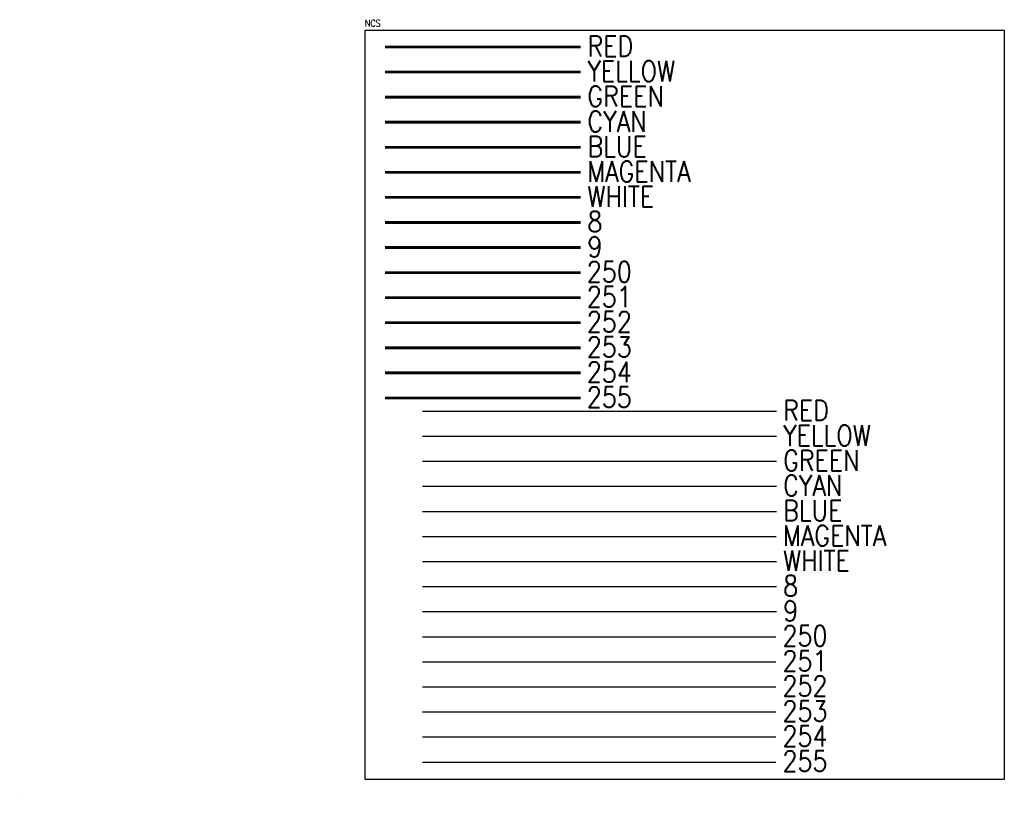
# Model space of a CAD drawing. Header units: inches. Extents: x 3 to 51.9, y 6.1 to 29.1.
# Tile 2 of 2: x 38.5 to 51.9, y 18.5 to 29.1. Entities that reach past the tile are written whole.
import ezdxf

# ---------------------------------------------------------------- set-up
doc = ezdxf.new("R2010")
doc.units = ezdxf.units.IN
doc.header["$LTSCALE"] = 0.375
doc.header["$MEASUREMENT"] = 0
doc.layers.get('0').update_dxf_attribs({"linetype": 'CONTINUOUS'})
doc.layers.add('G-ANNO-NPLT', color=7, linetype='CONTINUOUS', plot=False)
doc.styles.add('Romans', font='romans.shx', dxfattribs={"width": 0.85})

msp = doc.modelspace()

# ---------------------------------------------------------------- linework, layer by layer
at = {"color": 1}
msp.add_line((43.973255, 23.745631), (48.816076, 23.745631), dxfattribs=at)
at = {"color": 2}
msp.add_line((43.973255, 23.402465), (48.816076, 23.402465), dxfattribs=at)
at = {"color": 3}
msp.add_line((43.973255, 23.059299), (48.816076, 23.059299), dxfattribs=at)
at = {"color": 4}
msp.add_line((43.973255, 22.716133), (48.816076, 22.716133), dxfattribs=at)
at = {"color": 5}
msp.add_line((43.973255, 22.372967), (48.816076, 22.372967), dxfattribs=at)
at = {"color": 6}
msp.add_line((43.973255, 22.029801), (48.811914, 22.029801), dxfattribs=at)
at = {"color": 7}
msp.add_line((43.973255, 21.686635), (48.816076, 21.686635), dxfattribs=at)
at = {"color": 8}
msp.add_line((43.973255, 21.343469), (48.816076, 21.343469), dxfattribs=at)
at = {"color": 9}
msp.add_line((43.973255, 21.000303), (48.816076, 21.000303), dxfattribs=at)
at = {"color": 250}
msp.add_line((43.973255, 20.657137), (48.807753, 20.657137), dxfattribs=at)
at = {"color": 251}
msp.add_line((43.973255, 20.313971), (48.807753, 20.313971), dxfattribs=at)
at = {"color": 252}
msp.add_line((43.973255, 19.970805), (48.807753, 19.970805), dxfattribs=at)
at = {"color": 253}
msp.add_line((43.973255, 19.627639), (48.807753, 19.627639), dxfattribs=at)
at = {"color": 254}
msp.add_line((43.973255, 19.284473), (48.807753, 19.284473), dxfattribs=at)
at = {"color": 255}
msp.add_line((43.973255, 18.941307), (48.807753, 18.941307), dxfattribs=at)
at = {"color": 1, "const_width": 0.039062}
msp.add_lwpolyline([(43.460655, 28.730779), (46.137871, 28.730779)], dxfattribs=at)
at = {"const_width": 0.039062}
msp.add_lwpolyline([(43.460655, 28.387613), (46.137871, 28.387613)], dxfattribs=at)
at = {"color": 3, "const_width": 0.039062}
msp.add_lwpolyline([(43.460655, 28.044447), (46.137871, 28.044447)], dxfattribs=at)
at = {"color": 4, "const_width": 0.039062}
msp.add_lwpolyline([(43.460655, 27.701281), (46.137871, 27.701281)], dxfattribs=at)
at = {"color": 5, "const_width": 0.039062}
msp.add_lwpolyline([(43.460655, 27.358115), (46.137871, 27.358115)], dxfattribs=at)
at = {"color": 6, "const_width": 0.039062}
msp.add_lwpolyline([(43.460655, 27.014949), (46.137871, 27.014949)], dxfattribs=at)
at = {"color": 7, "const_width": 0.039062}
msp.add_lwpolyline([(43.460655, 26.671784), (46.137871, 26.671784)], dxfattribs=at)
at = {"color": 8, "const_width": 0.039062}
msp.add_lwpolyline([(43.460655, 26.328618), (46.137871, 26.328618)], dxfattribs=at)
at = {"color": 9, "const_width": 0.039062}
msp.add_lwpolyline([(43.460655, 25.985452), (46.137871, 25.985452)], dxfattribs=at)
at = {"color": 250, "const_width": 0.039062}
msp.add_lwpolyline([(43.460655, 25.642286), (46.137871, 25.642286)], dxfattribs=at)
at = {"color": 251, "const_width": 0.039062}
msp.add_lwpolyline([(43.460655, 25.29912), (46.137871, 25.29912)], dxfattribs=at)
at = {"color": 252, "const_width": 0.039062}
msp.add_lwpolyline([(43.460655, 24.955954), (46.137871, 24.955954)], dxfattribs=at)
at = {"color": 253, "const_width": 0.039062}
msp.add_lwpolyline([(43.460655, 24.612788), (46.137871, 24.612788)], dxfattribs=at)
at = {"color": 254, "const_width": 0.039062}
msp.add_lwpolyline([(43.460655, 24.269622), (46.137871, 24.269622)], dxfattribs=at)
at = {"color": 255, "const_width": 0.039062}
msp.add_lwpolyline([(43.460655, 23.926456), (46.137871, 23.926456)], dxfattribs=at)
at = {"layer": 'G-ANNO-NPLT', "color": 1}
msp.add_lwpolyline([(43.185346, 28.96025), (51.93407, 28.96025), (51.93407, 18.701533), (43.185346, 18.701533)], close=True, dxfattribs=at)
at = {"layer": 'G-ANNO-NPLT', "color": 5}
msp.add_lwpolyline([(38.459908, 18.472277), (38.459907, 18.472277), (38.459907, 18.472278), (38.459908, 18.472278)], close=True, dxfattribs=at)

# ---------------------------------------------------------------- texts
at = {"color": 1, "style": 'Romans', "width": 0.85}
for p in [(46.228955, 28.601155), (48.90716, 23.616006)]:
    msp.add_text('RED', height=0.2814, dxfattribs=at).set_placement(p)
at = {"style": 'Romans', "width": 0.85}
for p in [(46.228955, 28.257989), (48.90716, 23.27284)]:
    msp.add_text('YELLOW', height=0.2814, dxfattribs=at).set_placement(p)
at = {"color": 3, "style": 'Romans', "width": 0.85}
for p in [(46.228955, 27.914823), (48.90716, 22.929674)]:
    msp.add_text('GREEN', height=0.2814, dxfattribs=at).set_placement(p)
at = {"color": 4, "style": 'Romans', "width": 0.85}
for p in [(46.228955, 27.571657), (48.90716, 22.586508)]:
    msp.add_text('CYAN', height=0.2814, dxfattribs=at).set_placement(p)
at = {"color": 5, "style": 'Romans', "width": 0.85}
for p in [(46.228955, 27.228491), (48.90716, 22.243342)]:
    msp.add_text('BLUE', height=0.2814, dxfattribs=at).set_placement(p)
at = {"color": 6, "style": 'Romans', "width": 0.85}
for p in [(46.224793, 26.885325), (48.902998, 21.900176)]:
    msp.add_text('MAGENTA', height=0.2814, dxfattribs=at).set_placement(p)
at = {"color": 7, "style": 'Romans', "width": 0.85}
for p in [(46.228955, 26.542159), (48.90716, 21.55701)]:
    msp.add_text('WHITE', height=0.2814, dxfattribs=at).set_placement(p)
at = {"color": 8, "style": 'Romans', "width": 0.85}
for p in [(46.228955, 26.198993), (48.90716, 21.213844)]:
    msp.add_text('8', height=0.2814, dxfattribs=at).set_placement(p)
at = {"color": 9, "style": 'Romans', "width": 0.85}
for p in [(46.228955, 25.855827), (48.90716, 20.870678)]:
    msp.add_text('9', height=0.2814, dxfattribs=at).set_placement(p)
at = {"color": 250, "style": 'Romans', "width": 0.85}
for p in [(46.220632, 25.512661), (48.898836, 20.527512)]:
    msp.add_text('250', height=0.2814, dxfattribs=at).set_placement(p)
at = {"color": 251, "style": 'Romans', "width": 0.85}
for p in [(46.220632, 25.169495), (48.898836, 20.184346)]:
    msp.add_text('251', height=0.2814, dxfattribs=at).set_placement(p)
at = {"color": 252, "style": 'Romans', "width": 0.85}
for p in [(46.220632, 24.826329), (48.898836, 19.84118)]:
    msp.add_text('252', height=0.2814, dxfattribs=at).set_placement(p)
at = {"color": 253, "style": 'Romans', "width": 0.85}
for p in [(46.220632, 24.483163), (48.898836, 19.498014)]:
    msp.add_text('253', height=0.2814, dxfattribs=at).set_placement(p)
at = {"color": 254, "style": 'Romans', "width": 0.85}
for p in [(46.220632, 24.139997), (48.898836, 19.154848)]:
    msp.add_text('254', height=0.2814, dxfattribs=at).set_placement(p)
at = {"color": 255, "style": 'Romans', "width": 0.85}
for p in [(46.220632, 23.796831), (48.898836, 18.811682)]:
    msp.add_text('255', height=0.2814, dxfattribs=at).set_placement(p)
at = {"layer": 'G-ANNO-NPLT', "color": 1, "insert": (43.185346, 29.103183), "char_height": 0.0938, "width": 0.829192, "attachment_point": 1, "style": 'Romans'}
msp.add_mtext('NCS', dxfattribs=at)

doc.saveas('drawing.dxf')
